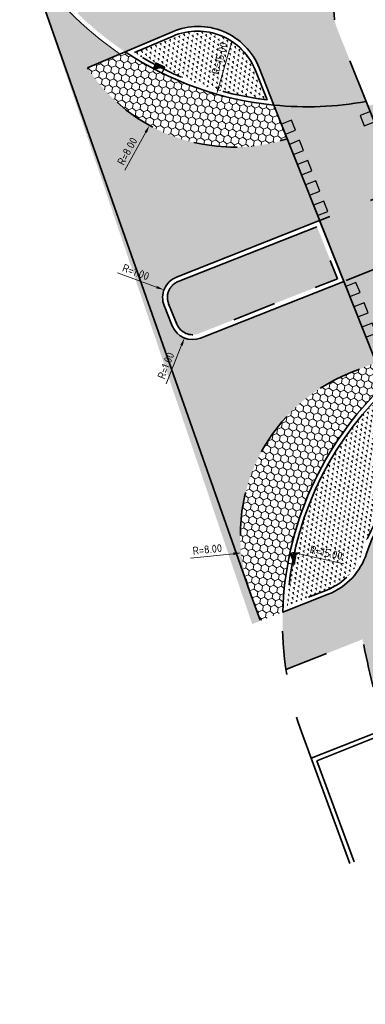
# Model space of a CAD drawing. Header units: metres. Extents: x 126075 to 126745, y 502461 to 502767.
# Tile 4 of 94: x 126506 to 126522, y 502474 to 502519. Entities that reach past the tile are written whole.
import ezdxf
from ezdxf.lldxf.tags import DXFTag

# ---------------------------------------------------------------- set-up
doc = ezdxf.new("R2010")
doc.units = ezdxf.units.M
doc.header["$PDSIZE"] = 1
for name, pattern in [('VH-RWSBAND-SO', [24, 10, -2, 2, -2, 2, -2, 2, -2]), ('VH-TROTTOIRBAND_VARIANT01-SO', [20, 10, -2, 2, -2, 2, -2]), ('ZZ-HIDDEN-SO', [4, 2, -2])]:
    doc.linetypes.add(name, pattern=pattern)
doc.layers.get('0').update_dxf_attribs({"linetype": 'CONTINUOUS'})
doc.layers.get('DEFPOINTS').update_dxf_attribs({"linetype": 'CONTINUOUS'})
for name, color, linetype, lineweight in [('N-WE-GR-BEPLANTING-A-200', 92, 'CONTINUOUS', 18), ('N-WE-RI-HWA_KOLK-S-200', 154, 'CONTINUOUS', 25), ('N-WE-VH-AANSLUITEN OP SITUATIE-G', 7, 'AL-AANSLUITEN_OP_BESTAAND', 35), ('N-WE-VH-GESLOTENVERHARDING_ASFALT-V', 253, 'CONTINUOUS', 18), ('N-WE-VH-GESLOTENVERHARDING_ASFALT_COATING-G', 252, 'CONTINUOUS', 35), ('N-WE-VH-GESLOTENVERHARDING_ASFALT_COATING-V', 253, 'CONTINUOUS', 18), ('N-WE-VH-GESLOTENVERHARDING_ASFALT_ROOD-V', 13, 'CONTINUOUS', 18), ('N-WE-VH-GESLOTENVERHARDING_ASFALT_SLIJTLAAG-V', 253, 'CONTINUOUS', 18), ('N-WE-VH-KANTOPSLUITING_TROTTOIRBAND_180X200_250-G', 210, 'VH-TROTTOIRBAND_VARIANT01-SO', 35), ('N-WE-VH-KANTOPSLUITING_TROTTOIRBAND_RWS-G', 210, 'VH-RWSBAND-SO', 35), ('N-WE-VH-KANTOPSLUITING_VOORKANTBAND-G', 50, 'CONTINUOUS', 35), ('N-WE-VH-KANTVERHARDING_TEGEL-G', 60, 'CONTINUOUS', 18), ('N-WE-VH-MATERIAALGRENS-G', 7, 'ZZ-HIDDEN-SO', 35), ('N-WE-VH-OPENVERHARDING_BASALTON-A-200', 92, 'CONTINUOUS', 18), ('N-WE-VW-MARKERING_DWARS_OVERSTEEK_BLOKSTREEP-S', 7, 'CONTINUOUS', 25), ('X-XX-AL-M', 7, 'CONTINUOUS', 18)]:
    doc.layers.add(name, color=color, linetype=linetype, lineweight=lineweight)
doc.styles.add('NLCS-ISO-M200-T18', font='NLCS-ISO.ttf', dxfattribs={"height": 0.36})
tags = doc.linetypes.add('AL-AANSLUITEN_OP_BESTAAND', pattern='A,2.54,-1.27,["#",Standard,S=2.54,R=0,X=-0.64,Y=-0.64],-2.54', length=6.35).pattern_tags.tags
tags[6] = DXFTag(74, 10)
doc.dimstyles.new('NLCS-M200-T18-PIJL_L2_H1', dxfattribs={"dimscale": 0.2, "dimtxt": 2.5, "dimasz": 1.8, "dimexe": 2, "dimexo": 2, "dimgap": 0.7, "dimtad": 1, "dimzin": 0, "dimdsep": 46, "dimtxsty": 'NLCS-ISO-M200-T18', "dimcen": 0, "dimdle": 2, "dimclrd": 256, "dimclre": 256, "dimclrt": 10, "dimadec": 1, "dimazin": 0, "dimtfac": 1, "dimtdec": 3, "dimtofl": 0, "dimtmove": 0, "dimatfit": 3, "dimfxl": 2, "dimfxlon": 1, "dimtfillclr": 256, "dimtolj": 1, "dimtzin": 0, "dimlwd": -1, "dimlwe": -1, "dimarcsym": 0})
pattern_1 = [(21.77472912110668, (126544.8413439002, 502499.4990064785), (0.2143448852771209, 0.2721295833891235), [0.2, -0.4]), (141.7747291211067, (126544.8413439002, 502499.4990064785), (-0.3428435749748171, 0.04956332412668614), [0.2, -0.4]), (81.77472912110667, (126545.0270738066, 502499.5731981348), (-0.1284986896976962, 0.3216929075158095), [0.2, -0.4])]
pattern_2 = [(81.77472912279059, (126544.8522968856, 502499.5033817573), (-0.1814228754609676, 0.1428952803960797), [0.05773520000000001, -0.1732052]), (141.7747291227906, (126544.8522968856, 502499.5033817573), (-0.2144623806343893, -0.08566917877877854), [0.05773520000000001, -0.1732052]), (291.7747291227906, (126544.8522968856, 502499.5033817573), (0.1814228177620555, -0.1428953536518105), [0.05, -0.35])]

# ---------------------------------------------------------------- blocks, each defined once
blk = doc.blocks.new('SVW-MARKERING_STREEP_BLOK_050_050')
h = blk.add_hatch(color=256)
h.dxf.hatch_style = 1
h.paths.add_polyline_path([(0, -0.5), (0.4999999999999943, -0.5), (0.4999999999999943, 0), (0, 0)])
at = {"flags": 128}
blk.add_lwpolyline([(0, -0.5), (0.4999999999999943, -0.5), (0.4999999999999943, 0), (0, 0)], close=True, dxfattribs=at)
blk = doc.blocks.new('*D353')
at = {"layer": 'DEFPOINTS', "color": 0, "transparency": 16777216}
for p in [(126512.3550817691, 502507.0923362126), (126513.2931309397, 502506.7458340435)]:
    blk.add_point(p, dxfattribs=at)
at = {"layer": 'X-XX-AL-M', "transparency": 16777216}
blk.add_line((126510.2350906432, 502507.875431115), (126512.0173840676, 502507.2170769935), dxfattribs=at)
blk.add_solid([(126512.0381741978, 502507.2733599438), (126511.9965939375, 502507.1607940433), (126512.3550817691, 502507.0923362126)], dxfattribs=at)
at = {"layer": 'X-XX-AL-M', "color": 10, "transparency": 16777216, "insert": (126511.0682691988, 502507.9088001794), "char_height": 0.36, "attachment_point": 5, "rotation": 339.7264792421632, "style": 'NLCS-ISO-M200-T18'}
blk.add_mtext('\\A1;R=1.00', dxfattribs=at)
blk = doc.blocks.new('*D354')
at = {"layer": 'DEFPOINTS', "color": 0, "transparency": 16777216}
for p in [(126513.6650422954, 502505.8175577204), (126513.2929076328, 502504.8893789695)]:
    blk.add_point(p, dxfattribs=at)
at = {"layer": 'X-XX-AL-M', "transparency": 16777216}
blk.add_line((126512.4518832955, 502502.7916949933), (126513.1589391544, 502504.5552346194), dxfattribs=at)
blk.add_solid([(126513.1032484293, 502504.5775626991), (126513.2146298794, 502504.5329065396), (126513.2929076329, 502504.8893789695)], dxfattribs=at)
at = {"layer": 'X-XX-AL-M', "color": 10, "transparency": 16777216, "insert": (126512.4414097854, 502503.6254757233), "char_height": 0.36, "attachment_point": 5, "rotation": 68.15267217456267, "style": 'NLCS-ISO-M200-T18'}
blk.add_mtext('\\A1;R=1.00', dxfattribs=at)
blk = doc.blocks.new('SRI-KOLK_TROTTOIR-SO')
blk.add_hatch(color=256).paths.add_polyline_path([(1.125000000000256, 1.499999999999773), (-1.124999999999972, 1.499999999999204), (-1.124999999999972, 5.684341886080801e-13)])
blk.add_line((-1.124999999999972, 0), (1.124999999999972, 1.499999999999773))
at = {"flags": 128}
blk.add_lwpolyline([(-1.124999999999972, 0), (1.124999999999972, 0), (1.124999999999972, 1.499999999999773), (-1.124999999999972, 1.499999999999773)], close=True, dxfattribs=at)
blk = doc.blocks.new('*D449')
at = {"layer": 'DEFPOINTS', "color": 0, "transparency": 16777216}
for p in [(126523.8456967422, 502495.8677664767), (126515.8879210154, 502495.0469099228)]:
    blk.add_point(p, dxfattribs=at)
at = {"layer": 'X-XX-AL-M', "transparency": 16777216}
blk.add_line((126513.5682293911, 502494.8076302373), (126515.5298211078, 502495.0099713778), dxfattribs=at)
blk.add_solid([(126515.5236646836, 502495.0696546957), (126515.5359775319, 502494.9502880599), (126515.8879210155, 502495.0469099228)], dxfattribs=at)
at = {"layer": 'X-XX-AL-M', "color": 10, "transparency": 16777216, "insert": (126514.3371410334, 502495.2086425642), "char_height": 0.36, "attachment_point": 5, "rotation": 5.889317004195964, "style": 'NLCS-ISO-M200-T18'}
blk.add_mtext('\\A1;R=8.00', dxfattribs=at)
blk = doc.blocks.new('*D450')
at = {"layer": 'DEFPOINTS', "color": 0, "transparency": 16777216}
for p in [(126518.1253796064, 502495.0897181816), (126532.7772465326, 502491.8768074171)]:
    blk.add_point(p, dxfattribs=at)
at = {"layer": 'X-XX-AL-M', "transparency": 16777216}
blk.add_line((126520.5790789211, 502494.5516627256), (126518.4770244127, 502495.0126083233), dxfattribs=at)
blk.add_solid([(126518.4898760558, 502495.071215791), (126518.4641727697, 502494.9540008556), (126518.1253796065, 502495.0897181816)], dxfattribs=at)
at = {"layer": 'X-XX-AL-M', "color": 10, "transparency": 16777216, "insert": (126519.7724161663, 502495.0561537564), "char_height": 0.36, "attachment_point": 5, "rotation": 347.63175164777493, "style": 'NLCS-ISO-M200-T18'}
blk.add_mtext('\\A1;R=15.00', dxfattribs=at)
blk = doc.blocks.new('*D451')
at = {"layer": 'DEFPOINTS', "color": 0, "transparency": 16777216}
for p in [(126518.8931373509, 502530.4766020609), (126514.7639030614, 502516.0561504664)]:
    blk.add_point(p, dxfattribs=at)
at = {"layer": 'X-XX-AL-M', "transparency": 16777216}
blk.add_line((126515.4554121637, 502518.471095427), (126514.8630046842, 502516.4022413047), dxfattribs=at)
blk.add_solid([(126514.8053228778, 502516.4187582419), (126514.9206864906, 502516.3857243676), (126514.7639030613, 502516.0561504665)], dxfattribs=at)
at = {"layer": 'X-XX-AL-M', "color": 10, "transparency": 16777216, "insert": (126514.9011229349, 502517.6978041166), "char_height": 0.36, "attachment_point": 5, "rotation": 74.02116273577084, "style": 'NLCS-ISO-M200-T18'}
blk.add_mtext('\\A1;R=15.00', dxfattribs=at)
blk = doc.blocks.new('*D452')
at = {"layer": 'DEFPOINTS', "color": 0, "transparency": 16777216}
for p in [(126515.5597342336, 502521.6267451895), (126511.6944158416, 502514.6225097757)]:
    blk.add_point(p, dxfattribs=at)
at = {"layer": 'X-XX-AL-M', "transparency": 16777216}
blk.add_line((126510.5676755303, 502512.5807751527), (126511.5204765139, 502514.3073191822), dxfattribs=at)
blk.add_solid([(126511.4679447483, 502514.3363090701), (126511.5730082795, 502514.2783292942), (126511.6944158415, 502514.6225097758)], dxfattribs=at)
at = {"layer": 'X-XX-AL-M', "color": 10, "transparency": 16777216, "insert": (126510.6769369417, 502513.4410646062), "char_height": 0.36, "attachment_point": 5, "rotation": 61.10769515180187, "style": 'NLCS-ISO-M200-T18'}
blk.add_mtext('\\A1;R=8.00', dxfattribs=at)

msp = doc.modelspace()

# ---------------------------------------------------------------- hatches: boundary and pattern name
at = {"layer": 'N-WE-GR-BEPLANTING-A-200', "transparency": 33554559}
h = msp.add_hatch(dxfattribs=at)
h.set_pattern_fill('AGR-BEPLANTING_SOORT_01-SO', color=256, scale=0.2, pattern_type=2)
h.set_pattern_definition(pattern_2)
edge = h.paths.add_edge_path()
edge.add_line((126511.0018078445, 502517.9559423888), (126512.7704545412, 502518.71131899))
edge.add_arc((126513.8898500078, 502516.0903547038), 2.850000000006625, 21.6115467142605, 113.12698819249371, ccw=False)
edge.add_line((126516.5395015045, 502517.1400436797), (126517.0748424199, 502515.7887225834))
edge.add_arc((126518.8931373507, 502530.4766020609), 14.79999999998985, 237.7782175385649, 262.9429387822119, ccw=False)
h = msp.add_hatch(dxfattribs=at)
h.set_pattern_fill('AGR-BEPLANTING_SOORT_01-SO', color=256, scale=0.2, pattern_type=2)
h.set_pattern_definition(pattern_2)
edge = h.paths.add_edge_path()
edge.add_arc((126532.7772465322, 502491.8768074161), 14.80000000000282, 134.6481274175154, 177.070588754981)
edge.add_line((126517.996586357, 502492.6331702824), (126519.7987346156, 502493.3452979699))
edge.add_arc((126518.7697265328, 502495.9493606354), 2.800000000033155, 291.5616960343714, 342.0602522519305)
edge.add_arc((126528.7592265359, 502492.715185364), 7.69999999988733, 141.0757685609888, 162.0602522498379, ccw=False)
edge.add_arc((126520.590462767, 502499.3122527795), 2.799999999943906, 321.0757685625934, 381.6115467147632)
edge.add_line((126523.1936291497, 502500.3435261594), (126522.3765332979, 502502.4060602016))
at = {"layer": 'N-WE-VH-GESLOTENVERHARDING_ASFALT-V'}
h = msp.add_hatch(color=256, dxfattribs=at)
h.dxf.hatch_style = 1
edge = h.paths.add_edge_path(flags=16)
edge.add_arc((126597.5178366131, 502566.9838327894), 24.99999999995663, 282.1651217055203, 288.1810494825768)
edge.add_arc((126597.5178366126, 502566.9838327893), 25.00000000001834, 288.1810494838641, 293.6835586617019)
edge.add_arc((126597.5178366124, 502566.9838327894), 25.00000000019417, 293.6835586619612, 299.6994864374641)
edge.add_arc((126609.4086577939, 502546.1365698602), 1.000000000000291, 299.6994864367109, 462.1651217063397)
edge.add_arc((126614.4661721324, 502522.6755053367), 24.999999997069, 102.1651217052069, 108.1810494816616)
edge.add_arc((126614.466172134, 502522.6755053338), 25.00000000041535, 108.1810494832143, 113.683558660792)
edge.add_arc((126614.466172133, 502522.675505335), 24.99999999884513, 113.683558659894, 119.6994864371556)
edge.add_arc((126602.5753509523, 502543.5227682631), 1.000000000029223, 119.6994864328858, 282.1651217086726)
edge = h.paths.add_edge_path(flags=16)
edge.add_line((126520.5810116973, 502507.4817281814), (126528.4824387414, 502510.6159450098))
edge.add_line((126528.4824387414, 502510.6159450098), (126529.7991632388, 502511.137580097))
edge.add_arc((126529.4308513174, 502512.0672823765), 0.9999999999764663, 291.6115467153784, 382.9269713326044)
edge.add_line((126530.3518534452, 502512.456839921), (126529.9621932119, 502513.3780848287))
edge.add_arc((126529.041191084, 502512.9885272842), 1.00000000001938, 22.92697133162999, 111.6115467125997)
edge.add_line((126528.6728791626, 502513.9182295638), (126527.3775029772, 502513.4050518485))
edge.add_line((126527.3775029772, 502513.4050518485), (126519.4759377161, 502510.2708350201))
edge.add_line((126519.4759377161, 502510.2708350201), (126512.9248190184, 502507.6755363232))
edge.add_arc((126513.2931309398, 502506.7458340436), 1.000000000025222, 111.6115467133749, 201.8333718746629)
edge.add_line((126512.3648615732, 502506.3739254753), (126512.7367729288, 502505.4456491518))
edge.add_arc((126513.6650422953, 502505.81755772), 0.9999999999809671, 201.8333718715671, 291.6115467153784)
edge.add_line((126514.0333542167, 502504.8878554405), (126520.5808734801, 502507.4817281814))
edge.add_line((126520.5808734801, 502507.4817281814), (126520.5810116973, 502507.4817281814))
edge = h.paths.add_edge_path()
edge.add_line((126517.4702753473, 502515.3335787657), (126517.99592961, 502514.0067089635))
edge.add_arc((126515.5597342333, 502521.6267451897), 8.000000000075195, 213.100814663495, 287.7295542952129, ccw=False)
edge.add_line((126508.8580466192, 502517.2578342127), (126510.3449332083, 502517.8928730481))
edge.add_arc((126518.8918056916, 502530.4897623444), 15.22270177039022, 212.7818433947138, 235.84347189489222, ccw=False)
edge.add_line((126506.0934984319, 502522.2475550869), (126516.3901282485, 502491.7833219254))
edge.add_line((126516.3901282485, 502491.7833219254), (126516.7697807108, 502491.9333434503))
edge.add_line((126516.7697807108, 502491.9333434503), (126516.3394223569, 502493.1008467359))
edge.add_arc((126523.8456967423, 502495.8677664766), 8.000000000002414, 111.61154671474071, 200.2346055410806, ccw=False)
edge.add_line((126520.8992013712, 502503.3053847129), (126522.0541211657, 502503.7629190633))
edge.add_line((126522.0541211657, 502503.7629190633), (126522.3690538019, 502502.9679581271))
edge.add_arc((126532.7772465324, 502491.8768074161), 15.21000000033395, 112.48962595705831, 133.180527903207, ccw=False)
edge.add_line((126526.9591759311, 502505.9300687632), (126529.8588672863, 502507.1305451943))
edge.add_line((126529.8588672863, 502507.1305451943), (126546.3453798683, 502516.7143279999))
edge.add_arc((126613.7472824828, 502397.6267446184), 136.8388431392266, 112.92576721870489, 119.50925268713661, ccw=False)
edge.add_line((126560.4433273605, 502523.6567305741), (126595.6157548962, 502537.4335116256))
edge.add_arc((126604.9008984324, 502513.9957171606), 25.20999999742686, 97.93309799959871, 111.61154671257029, ccw=False)
edge.add_arc((126597.0545661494, 502569.4643405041), 30.81092509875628, 278.1481515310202, 287.8648255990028)
edge.add_line((126606.5065065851, 502540.1390284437), (126608.7316956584, 502541.0112806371))
edge.add_arc((126597.5178366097, 502566.9838327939), 28.29000000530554, 293.3526620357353, 303.6663094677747)
edge.add_arc((126627.1758362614, 502522.4568403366), 25.21000000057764, 108.27614285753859, 123.666309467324, ccw=False)
edge.add_line((126619.2700533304, 502546.3951505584), (126628.0383361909, 502549.0948627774))
edge.add_arc((126689.9114105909, 502332.5509485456), 225.2100000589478, 102.11259845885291, 105.9462238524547, ccw=False)
edge.add_arc((126689.9269624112, 502332.4690190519), 225.2933688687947, 97.1708774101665, 102.11209339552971, ccw=False)
edge.add_arc((126689.9112641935, 502332.5527134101), 225.2083696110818, 92.3144128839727, 97.16957279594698, ccw=False)
edge.add_arc((126689.9202429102, 502332.0111495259), 225.7498546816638, 90.48797407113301, 92.31113917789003, ccw=False)
edge.add_line((126687.9976101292, 502557.7528168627), (126705.12544268, 502557.8983715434))
edge.add_line((126705.12544268, 502557.8983715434), (126705.0780247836, 502563.4781700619))
edge.add_line((126705.0780247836, 502563.4781700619), (126671.8879248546, 502563.1961160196))
edge.add_arc((126672.584702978, 502463.3761940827), 99.82235378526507, 90.39993817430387, 97.54443862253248)
edge.add_arc((126689.9114107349, 502332.5509482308), 231.7900004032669, 97.54443863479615, 108.9131759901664)
edge.add_arc((126606.1021073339, 502575.9406617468), 25.62785397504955, 278.9493136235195, 289.7927084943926, ccw=False)
edge.add_arc((126614.462157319, 502522.6955870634), 28.2695389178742, 98.8995344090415, 108.5153692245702)
edge.add_line((126605.4849100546, 502549.5018524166), (126603.2485715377, 502548.6464327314))
edge.add_arc((126614.6902553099, 502522.2917116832), 28.73122776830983, 113.46767581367, 122.9296570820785)
edge.add_arc((126585.2137033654, 502567.8038515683), 25.49258610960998, 290.8007830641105, 302.9296571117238, ccw=False)
edge.add_line((126594.2666238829, 502543.9728512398), (126545.4605844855, 502524.641516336))
edge.add_line((126545.4605844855, 502524.641516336), (126524.5884510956, 502516.3731451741))
edge.add_arc((126518.8918056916, 502530.4897623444), 15.22270177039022, 264.64178361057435, 291.9761364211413, ccw=False)
at = {"layer": 'N-WE-VH-GESLOTENVERHARDING_ASFALT_COATING-V', "true_color": 0xf27172, "transparency": 33554687}
h = msp.add_hatch(color=11, dxfattribs=at)
h.dxf.hatch_style = 1
edge = h.paths.add_edge_path()
edge.add_line((126521.6036205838, 502515.7235250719), (126525.8166204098, 502505.1640074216))
edge.add_arc((126532.7772465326, 502491.8768074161), 15.00000000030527, 117.6482228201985, 133.4979649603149)
edge.add_line((126522.4523143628, 502502.7577897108), (126517.3834410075, 502515.5527682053))
edge.add_arc((126518.8931373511, 502530.4766020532), 14.99999999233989, 264.2236044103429, 280.4104703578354)
at = {"layer": 'N-WE-VH-GESLOTENVERHARDING_ASFALT_ROOD-V', "transparency": 33554687}
h = msp.add_hatch(color=256, dxfattribs=at)
h.dxf.hatch_style = 1
edge = h.paths.add_edge_path()
edge.add_line((126705.0526162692, 502566.4680621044), (126686.1013360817, 502566.3070115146))
edge.add_arc((126686.08434042, 502568.3069393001), 1.999999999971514, 237.83776601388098, 270.4868957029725, ccw=False)
edge.add_arc((126671.6691581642, 502545.3825217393), 25.07999999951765, 57.83776602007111, 100.5058062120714)
edge.add_line((126667.0961922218, 502570.0420915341), (126613.82071795, 502560.1624816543))
edge.add_arc((126621.1141245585, 502520.8330242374), 40.00000000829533, 100.5058062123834, 111.6146098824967)
edge.add_line((126606.379659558, 502558.0203277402), (126517.4671982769, 502522.791165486))
edge.add_arc((126515.6253901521, 502527.4395784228), 4.99999999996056, 200.6859554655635, 291.614609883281, ccw=False)
edge.add_line((126510.9477369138, 502525.673350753), (126510.5322704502, 502526.7736664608))
edge.add_line((126510.5322704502, 502526.7736664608), (126508.1934438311, 502525.8905526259))
edge.add_line((126508.1934438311, 502525.8905526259), (126508.6371736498, 502524.7153846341))
edge.add_arc((126515.653653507, 502527.3647261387), 7.499999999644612, 200.6859554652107, 236.4990763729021)
edge.add_line((126511.5140252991, 502521.1106492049), (126508.3837062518, 502519.7737118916))
edge.add_arc((126518.8931373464, 502530.4766020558), 14.99999999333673, 225.5225303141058, 236.3339648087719)
edge.add_line((126510.5778701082, 502517.9923587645), (126512.7391148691, 502518.9154112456))
edge.add_arc((126513.9174258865, 502516.1565014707), 2.999999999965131, 21.61154671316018, 113.12698819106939, ccw=False)
edge.add_line((126516.7065327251, 502517.2614372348), (126517.3834410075, 502515.5527682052))
edge.add_arc((126518.8931373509, 502530.4766020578), 14.99999999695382, 264.223604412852, 280.4104703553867)
edge.add_line((126521.6036205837, 502515.7235250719), (126520.2733670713, 502519.0576898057))
edge.add_arc((126522.1309753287, 502519.7988319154), 2.00000001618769, 111.6035442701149, 201.7508398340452, ccw=False)
edge.add_line((126521.3946111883, 502521.658339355), (126532.9620685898, 502526.2339747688))
edge.add_line((126532.9620685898, 502526.2339747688), (126538.5399093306, 502528.4543480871))
edge.add_line((126538.5399093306, 502528.4543480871), (126607.3005636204, 502555.6961212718))
edge.add_arc((126621.114124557, 502520.8330242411), 37.50000000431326, 100.50580621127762, 111.6146098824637, ccw=False)
edge.add_line((126614.276555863, 502557.7043905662), (126667.5520301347, 502567.5840004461))
edge.add_arc((126671.6691581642, 502545.3825217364), 22.58000000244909, 83.98553518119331, 100.50580621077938, ccw=False)
edge.add_arc((126671.9267641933, 502546.4689322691), 21.47304967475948, 56.17771154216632, 84.36537728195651, ccw=False)
edge.add_line((126683.8790680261, 502564.3080548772), (126683.8841667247, 502563.7080765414))
edge.add_line((126683.8841667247, 502563.7080765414), (126705.0745406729, 502563.8881552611))
edge.add_line((126705.0745406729, 502563.8881552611), (126705.0526162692, 502566.4680621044))
h = msp.add_hatch(color=256, dxfattribs=at)
h.dxf.hatch_style = 1
edge = h.paths.add_edge_path()
edge.add_line((126686.9932172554, 502554.7493315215), (126705.1503951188, 502554.9084755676))
edge.add_line((126705.1503951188, 502554.9084755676), (126705.1289267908, 502557.4883863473))
edge.add_line((126705.1289267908, 502557.4883863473), (126688.0010981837, 502557.3428317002))
edge.add_arc((126690.450111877, 502332.5561647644), 224.8000073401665, 90.6242033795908, 90.88314187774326)
edge.add_arc((126689.2854505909, 502352.9574249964), 204.3849873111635, 90.64483721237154, 92.3698663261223)
edge.add_line((126680.8340950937, 502557.1676050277), (126680.8583171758, 502556.5682336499))
edge.add_line((126680.8583171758, 502556.5682336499), (126680.3587476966, 502556.547486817))
edge.add_line((126680.3587476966, 502556.547486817), (126679.8592256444, 502556.5256259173))
edge.add_line((126679.8592256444, 502556.5256259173), (126679.3597535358, 502556.5026510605))
edge.add_line((126679.3597535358, 502556.5026510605), (126678.8603339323, 502556.4785623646))
edge.add_line((126678.8603339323, 502556.4785623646), (126678.3609692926, 502556.4533599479))
edge.add_line((126678.3609692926, 502556.4533599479), (126677.8616621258, 502556.4270439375))
edge.add_line((126677.8616621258, 502556.4270439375), (126677.3624148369, 502556.3996144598))
edge.add_line((126677.3624148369, 502556.3996144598), (126676.8632299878, 502556.3710716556))
edge.add_line((126676.8632299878, 502556.3710716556), (126676.3641100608, 502556.3414156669))
edge.add_line((126676.3641100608, 502556.3414156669), (126675.8650574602, 502556.3106466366))
edge.add_line((126675.8650574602, 502556.3106466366), (126675.3660747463, 502556.2787647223))
edge.add_line((126675.3660747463, 502556.2787647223), (126674.8671643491, 502556.2457700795))
edge.add_line((126674.8671643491, 502556.2457700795), (126674.3683288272, 502556.2116628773))
edge.add_line((126674.3683288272, 502556.2116628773), (126673.8695705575, 502556.1764432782))
edge.add_line((126673.8695705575, 502556.1764432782), (126673.3708921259, 502556.140111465))
edge.add_line((126673.3708921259, 502556.140111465), (126672.8722959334, 502556.1026676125))
edge.add_line((126672.8722959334, 502556.1026676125), (126672.3737844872, 502556.0641119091))
edge.add_line((126672.3737844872, 502556.0641119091), (126671.8753602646, 502556.0244445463))
edge.add_line((126671.8753602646, 502556.0244445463), (126671.3770257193, 502555.9836657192))
edge.add_line((126671.3770257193, 502555.9836657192), (126670.8787834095, 502555.9417756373))
edge.add_line((126670.8787834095, 502555.9417756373), (126670.380635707, 502555.8987745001))
edge.add_line((126670.380635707, 502555.8987745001), (126669.8825851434, 502555.8546625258))
edge.add_line((126669.8825851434, 502555.8546625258), (126669.3846342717, 502555.8094399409))
edge.add_line((126669.3846342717, 502555.8094399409), (126668.8867854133, 502555.7631069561))
edge.add_line((126668.8867854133, 502555.7631069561), (126668.3890411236, 502555.7156638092))
edge.add_line((126668.3890411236, 502555.7156638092), (126667.8914039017, 502555.6671107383))
edge.add_line((126667.8914039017, 502555.6671107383), (126667.3938762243, 502555.6174479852))
edge.add_line((126667.3938762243, 502555.6174479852), (126666.8964604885, 502555.5666757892))
edge.add_line((126666.8964604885, 502555.5666757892), (126666.3991592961, 502555.5147944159))
edge.add_line((126666.3991592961, 502555.5147944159), (126665.9019749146, 502555.4618041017))
edge.add_line((126665.9019749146, 502555.4618041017), (126665.4049100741, 502555.4077051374))
edge.add_line((126665.4049100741, 502555.4077051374), (126664.9079670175, 502555.3524977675))
edge.add_line((126664.9079670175, 502555.3524977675), (126664.4111483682, 502555.2961822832))
edge.add_line((126664.4111483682, 502555.2961822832), (126663.9144565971, 502555.2387589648))
edge.add_line((126663.9144565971, 502555.2387589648), (126663.4178939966, 502555.1802280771))
edge.add_line((126663.4178939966, 502555.1802280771), (126662.9214632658, 502555.1205899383))
edge.add_line((126662.9214632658, 502555.1205899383), (126662.4251667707, 502555.0598448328))
edge.add_line((126662.4251667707, 502555.0598448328), (126661.9290070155, 502554.9979930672))
edge.add_line((126661.9290070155, 502554.9979930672), (126661.4110348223, 502554.9340574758))
edge.add_arc((126664.1096812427, 502537.4942988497), 17.64731915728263, 98.79624331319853, 104.4663793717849)
edge.add_line((126659.7011716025, 502554.5820990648), (126643.0320242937, 502550.3154710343))
edge.add_line((126643.0320242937, 502550.3154710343), (126628.7427438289, 502546.657992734))
edge.add_line((126628.7427438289, 502546.657992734), (126625.1004993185, 502545.72572534))
edge.add_arc((126629.8663994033, 502527.1059886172), 19.21999998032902, 104.3571633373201, 111.6936099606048)
edge.add_line((126622.7618584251, 502544.9647090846), (126617.2882697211, 502542.7872106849))
edge.add_arc((126210.895717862, 503581.4162511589), 1115.30497619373, 290.4018241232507, 291.36930631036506, ccw=False)
edge.add_line((126599.6931375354, 502536.0733617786), (126571.5444910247, 502524.8752911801))
edge.add_arc((126609.4033405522, 502429.709310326), 102.4199999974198, 111.6936099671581, 116.0361342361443)
edge.add_arc((126609.4033405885, 502429.7093102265), 102.4200001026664, 116.0361342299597, 120.1698863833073)
edge.add_line((126557.9305687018, 502518.25540091), (126553.0946039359, 502515.4442038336))
edge.add_line((126553.0946039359, 502515.4442038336), (126531.4575352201, 502502.8663486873))
edge.add_line((126531.4575352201, 502502.8663486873), (126529.6368008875, 502501.8079367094))
edge.add_arc((126528.6214710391, 502503.5311040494), 2.000050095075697, 201.7514972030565, 300.5075707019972, ccw=False)
edge.add_line((126526.7638247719, 502502.7899220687), (126525.8166204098, 502505.1640074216))
edge.add_arc((126532.7772465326, 502491.876807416), 15.00000000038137, 117.6482228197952, 133.4979649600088)
edge.add_line((126522.4523143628, 502502.7577897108), (126523.3795696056, 502500.4171885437))
edge.add_arc((126520.5904627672, 502499.3122527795), 2.999999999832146, -38.92423144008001, 21.611546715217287, ccw=False)
edge.add_arc((126528.7592265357, 502492.7151853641), 7.499999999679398, 141.075768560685, 162.0602522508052)
edge.add_arc((126518.7697265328, 502495.9493606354), 3.000000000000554, 291.5616960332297, 342.0602522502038, ccw=False)
edge.add_line((126519.8722351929, 502493.1592934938), (126517.7842219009, 502492.3342048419))
edge.add_arc((126532.7772465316, 502491.8768074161), 14.99999999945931, 178.2525996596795, 188.3220407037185)
edge.add_line((126517.9351937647, 502489.7057547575), (126521.4369095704, 502491.0894748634))
edge.add_arc((126627.1512272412, 502513.1911271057), 107.9999999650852, 191.8087142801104, 194.0628541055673)
edge.add_arc((126627.151227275, 502513.1911271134), 107.9999999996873, 194.0628541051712, 201.0451295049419)
edge.add_line((126526.3550578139, 502474.4079835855), (126529.4166157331, 502475.5880898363))
edge.add_arc((126637.5669915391, 502516.5198728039), 115.6369951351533, 194.4038615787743, 200.7302018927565, ccw=False)
edge.add_line((126525.5648836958, 502487.7545728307), (126524.6489251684, 502492.100619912))
edge.add_arc((126529.6882223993, 502493.1626855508), 5.150000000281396, 120.16988638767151, 191.901297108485, ccw=False)
edge.add_line((126527.1000094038, 502497.6150617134), (126527.1753942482, 502497.4853808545))
edge.add_line((126527.1753942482, 502497.4853808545), (126559.1869827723, 502516.0940532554))
edge.add_arc((126609.4033404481, 502429.7093104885), 99.91999980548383, 116.5752063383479, 120.1698863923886, ccw=False)
edge.add_arc((126610.5218977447, 502427.2127677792), 102.6532550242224, 111.7586366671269, 116.5101796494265, ccw=False)
edge.add_line((126572.4685988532, 502522.5523566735), (126600.6361754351, 502533.757958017))
edge.add_arc((126732.2782878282, 502215.1048941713), 344.7744492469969, 109.3218369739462, 112.4465230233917, ccw=False)
edge.add_line((126618.2013602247, 502540.4598932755), (126623.6859662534, 502542.6417745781))
edge.add_arc((126629.8663994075, 502527.1059886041), 16.71999999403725, 104.3571633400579, 111.69360995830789, ccw=False)
edge.add_line((126625.7204134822, 502543.3038032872), (126660.3210857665, 502552.1601770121))
edge.add_arc((126664.4422751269, 502536.0592392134), 16.61999999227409, 96.54066146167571, 104.3571633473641, ccw=False)
edge.add_arc((126681.7503842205, 502422.7882086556), 131.1955721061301, 90.4080947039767, 98.41581263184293, ccw=False)
edge.add_arc((126680.1155586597, 502571.5464959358), 17.58000000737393, 272.2832458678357, 282.614133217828)
edge.add_arc((126687.2130375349, 502539.8309509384), 14.92000000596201, 90.84418431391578, 102.61413321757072, ccw=False)
at = {"layer": 'N-WE-VH-GESLOTENVERHARDING_ASFALT_SLIJTLAAG-V', "transparency": 33554559}
h = msp.add_hatch(color=256, dxfattribs=at)
h.dxf.hatch_style = 1
edge = h.paths.add_edge_path()
edge.add_line((126519.3524318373, 502509.9852718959), (126513.0058476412, 502507.4710018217))
edge.add_arc((126513.2931309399, 502506.7458340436), 0.7800000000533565, 111.6115467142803, 201.8333718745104)
edge.add_line((126512.5690808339, 502506.4557453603), (126512.9409921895, 502505.5274690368))
edge.add_arc((126513.6650422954, 502505.81755772), 0.7799999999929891, 201.8333718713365, 291.6115467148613)
edge.add_line((126513.9523255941, 502505.092389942), (126520.295310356, 502507.6052340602))
edge.add_line((126520.295310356, 502507.6052340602), (126519.3524318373, 502509.9852718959))
at = {"layer": 'N-WE-VH-OPENVERHARDING_BASALTON-A-200', "transparency": 33554559}
h = msp.add_hatch(dxfattribs=at)
h.set_pattern_fill('AVH-BASALTON-SO', color=256, scale=0.2, pattern_type=2)
h.set_pattern_definition(pattern_1)
h.paths.add_polyline_path([(126512.0638144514, 502517.1214401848), (126511.8600669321, 502517.2168967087), (126511.8640849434, 502517.2254729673, -0.02497365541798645), (126510.5778701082, 502517.9923587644), (126508.8580466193, 502517.2578342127, 0.3376486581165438), (126517.99592961, 502514.0067089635), (126517.3834410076, 502515.5527682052, -0.09323847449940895)])
h = msp.add_hatch(dxfattribs=at)
h.set_pattern_fill('AVH-BASALTON-SO', color=256, scale=0.2, pattern_type=2)
h.set_pattern_definition(pattern_1)
h.paths.add_polyline_path([(126516.2583927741, 502493.3314663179), (126516.3394223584, 502493.1008467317), (126516.7697807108, 502491.9333434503), (126517.7842219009, 502492.3342048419, -0.04141263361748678), (126518.0646025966, 502494.7988115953), (126518.1043625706, 502495.0202707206), (126518.1101024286, 502495.0192402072, -0.1512770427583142), (126522.4523143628, 502502.7577897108), (126522.0541211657, 502503.7629190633), (126520.8992013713, 502503.3053847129, 0.3983138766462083)])

# ---------------------------------------------------------------- linework, layer by layer
at = {"layer": 'N-WE-VH-AANSLUITEN OP SITUATIE-G', "flags": 128}
msp.add_lwpolyline([(126505.7572326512, 502523.2189848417), (126516.3394223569, 502493.1008467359)], dxfattribs=at)
at = {"layer": 'N-WE-VH-GESLOTENVERHARDING_ASFALT_COATING-G', "flags": 128}
msp.add_lwpolyline([(126521.6036205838, 502515.7235250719), (126525.8166204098, 502505.1640074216, 0.06926801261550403), (126522.4523143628, 502502.7577897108), (126517.3834410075, 502515.5527682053, 0.07074620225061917)], format="xyb", close=True, dxfattribs=at)
at = {"layer": 'N-WE-VH-KANTOPSLUITING_TROTTOIRBAND_180X200_250-G', "flags": 128}
for points in [[(126511.0018078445, 502517.9559423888), (126512.7704545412, 502518.71131899, -0.4219818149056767), (126516.5395015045, 502517.1400436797), (126517.0748424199, 502515.7887225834, -0.1102452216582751)], [(126522.3765332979, 502502.4060602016, 0.1872463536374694), (126517.996586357, 502492.6331702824), (126519.7987346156, 502493.3452979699, 0.223978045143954), (126521.4335932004, 502495.0869138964, -0.09181881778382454), (126522.768799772, 502497.5530348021, 0.2704563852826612), (126523.1936291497, 502500.3435261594)]]:
    msp.add_lwpolyline(points, format="xyb", close=True, dxfattribs=at)
msp.add_lwpolyline([(126521.0506568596, 502480.8981729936), (126519.3429436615, 502485.5309650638), (126522.249493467, 502486.6795024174, 0.002199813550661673), (126522.4868336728, 502485.7574851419, 0.002199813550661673)], format="xyb", dxfattribs=at)
at = {"layer": 'N-WE-VH-KANTOPSLUITING_TROTTOIRBAND_RWS-G', "flags": 128}
msp.add_lwpolyline([(126519.3524318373, 502509.9852718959), (126513.0058476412, 502507.4710018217, 0.4153479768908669), (126512.5690808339, 502506.4557453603), (126512.9409921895, 502505.5274690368, 0.4130800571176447), (126513.9523255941, 502505.092389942), (126520.295310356, 502507.6052340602)], format="xyb", close=True, dxfattribs=at)
at = {"layer": 'N-WE-VH-KANTOPSLUITING_VOORKANTBAND-G', "flags": 128}
for points in [[(126510.5778701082, 502517.9923587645), (126512.739114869, 502518.9154112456, -0.4219818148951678), (126516.706532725, 502517.2614372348), (126517.3834410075, 502515.5527682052, -0.1222957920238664)], [(126521.6238693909, 502495.0253105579, -0.09181881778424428), (126522.9243952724, 502497.4273763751, 0.2704563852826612), (126523.3795696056, 502500.4171885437), (126522.4523143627, 502502.7577897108, 0.1977996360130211), (126517.7842219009, 502492.3342048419), (126519.8722351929, 502493.1592934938, 0.223978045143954)]]:
    msp.add_lwpolyline(points, format="xyb", close=True, dxfattribs=at)
for points in [[(126519.4759377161, 502510.2708350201), (126512.9248190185, 502507.6755363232, 0.4153479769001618), (126512.3648615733, 502506.3739254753), (126512.7367729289, 502505.4456491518, 0.4130800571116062), (126514.0333542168, 502504.8878554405), (126520.5808734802, 502507.4817281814), (126519.4759377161, 502510.2708350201)], [(126520.863, 502480.829), (126519.0876977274, 502485.6451519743), (126522.3878618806, 502486.9492279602, 0.002726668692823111), (126522.680298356, 502485.8081942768, 0.002726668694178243)]]:
    msp.add_lwpolyline(points, format="xyb", dxfattribs=at)
at = {"layer": 'N-WE-VH-KANTVERHARDING_TEGEL-G', "flags": 128}
msp.add_lwpolyline([(126506.104596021, 502522.2303484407, 0.1007363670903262), (126510.3449332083, 502517.892873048, 0.2478205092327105)], format="xyb", dxfattribs=at)
at = {"layer": 'N-WE-VH-MATERIAALGRENS-G', "flags": 128}
for points in [[(126521.6036205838, 502515.7235250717), (126520.2733670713, 502519.0576898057, -0.4149381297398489), (126521.3944296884, 502521.6582674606), (126523.7610373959, 502522.5957103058)], [(126517.3834410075, 502515.5527682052), (126517.9959296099, 502514.0067089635, -0.3376486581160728), (126508.8580466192, 502517.2578342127), (126510.5778701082, 502517.9923587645)], [(126519.0876977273, 502485.6451519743), (126518.70298206, 502486.6888329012, -0.0962098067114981), (126517.7842219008, 502492.3342048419), (126516.7697807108, 502491.9333434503), (126516.3394223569, 502493.1008467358, -0.4071920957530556), (126520.8992013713, 502503.3053847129), (126522.0541211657, 502503.7629190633), (126522.4523143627, 502502.7577897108)], [(126517.9351937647, 502489.7057547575), (126521.4369095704, 502491.0894748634, 0.009835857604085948), (126522.3880141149, 502486.9486202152)]]:
    msp.add_lwpolyline(points, format="xyb", dxfattribs=at)
for points in [[(126527.3775029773, 502513.4050518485), (126519.520780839, 502510.2886001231)], [(126520.6897615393, 502507.5248653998), (126528.4824387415, 502510.6159450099)]]:
    msp.add_lwpolyline(points, dxfattribs=at)

# ---------------------------------------------------------------- block references
at = {"layer": 'N-WE-RI-HWA_KOLK-S-200', "xscale": 0.2, "yscale": 0.2, "zscale": 0.2}
for p, rotation in [((126512.0638144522, 502517.1214401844), 334.8967227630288), ((126518.0646025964, 502494.7988115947), 259.8217570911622)]:
    msp.add_blockref('SRI-KOLK_TROTTOIR-SO', p, dxfattribs=dict(at, rotation=rotation))
at = {"layer": 'N-WE-VW-MARKERING_DWARS_OVERSTEEK_BLOKSTREEP-S', "rotation": 201.6115467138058}
for p in [(126521.9829520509, 502514.7924451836), (126518.3754631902, 502514.4062256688), (126518.7437751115, 502513.4765233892), (126519.112087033, 502512.5468211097), (126519.4803989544, 502511.6171188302), (126519.8487108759, 502510.6874165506), (126521.3219585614, 502506.9686074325), (126521.6902704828, 502506.0389051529), (126522.0585824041, 502505.1092028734)]:
    msp.add_blockref('SVW-MARKERING_STREEP_BLOK_050_050', p, dxfattribs=at)

# ---------------------------------------------------------------- dimensions: what is measured, and where the dimension line sits
at = {"layer": 'X-XX-AL-M'}
for center, mpoint, picture, middle in [((126518.8931373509, 502530.4766020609), (126514.7639030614, 502516.0561504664), '*D451', (126515.2087592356, 502517.6097137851)), ((126532.7772465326, 502491.8768074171), (126518.1253796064, 502495.0897181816), '*D450', (126519.70387407, 502494.7435805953))]:
    dim = msp.add_radius_dim(center=center, mpoint=mpoint, dimstyle='NLCS-M200-T18-PIJL_L2_H1', override={"dimpost": 'R=<>'}, dxfattribs=at)
    dim.commit()
    dim.dimension.update_dxf_attribs({"geometry": picture, "text_midpoint": middle, "dimtype": 164})
for center, mpoint, picture, middle in [((126515.5597342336, 502521.6267451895), (126511.6944158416, 502514.6225097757), '*D452', (126510.6769369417, 502513.4410646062)), ((126513.2931309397, 502506.7458340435), (126512.3550817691, 502507.0923362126), '*D353', (126511.0682691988, 502507.9088001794)), ((126513.6650422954, 502505.8175577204), (126513.2929076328, 502504.8893789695), '*D354', (126512.4414097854, 502503.6254757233)), ((126523.8456967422, 502495.8677664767), (126515.8879210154, 502495.0469099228), '*D449', (126514.3371410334, 502495.2086425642))]:
    dim = msp.add_radius_dim(center=center, mpoint=mpoint, dimstyle='NLCS-M200-T18-PIJL_L2_H1', override={"dimpost": 'R=<>'}, dxfattribs=at)
    dim.commit()
    dim.dimension.update_dxf_attribs({"geometry": picture, "text_midpoint": middle})

doc.saveas('drawing.dxf')
